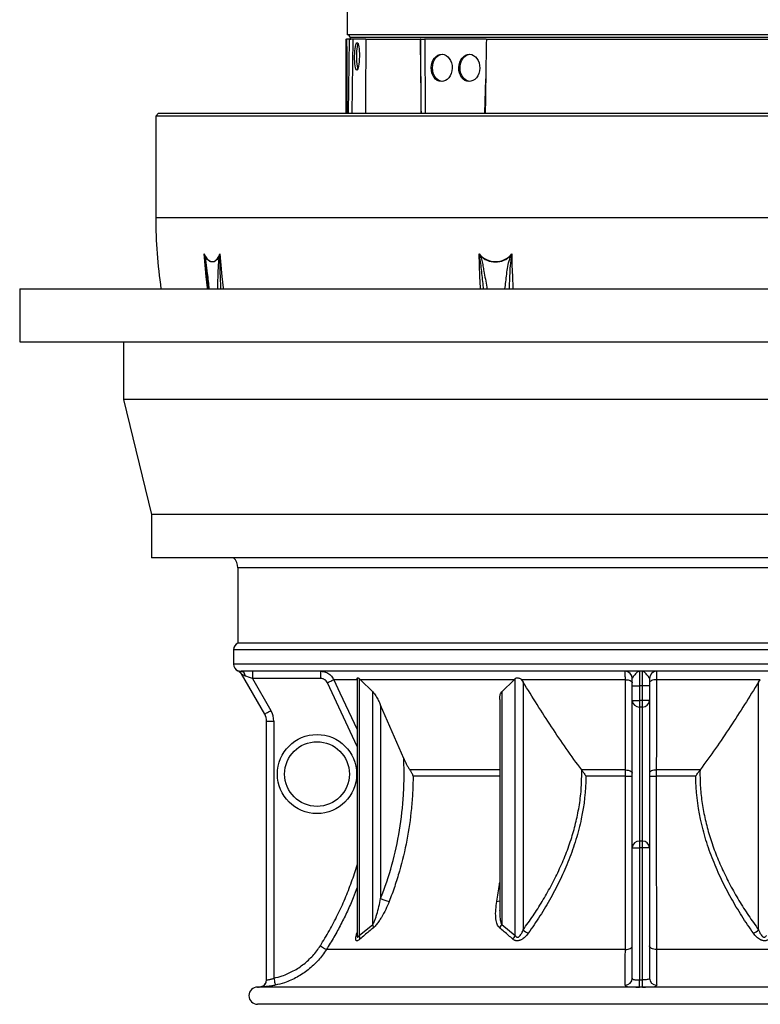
# Model space of a CAD drawing. Header units: millimetres. Extents: x 1849 to 3575, y 677 to 4294.
# Tile 1 of 5: x 1849 to 2878, y 677 to 2045. Entities that reach past the tile are written whole.
import ezdxf

# ---------------------------------------------------------------- set-up
doc = ezdxf.new("R2010")
doc.units = ezdxf.units.MM
doc.header["$LTSCALE"] = 2

msp = doc.modelspace()

# ---------------------------------------------------------------- linework, layer by layer
at = {"color": 7, "linetype": 'Continuous', "lineweight": 25}
for p, q in [((2304.3, 2072.2), (2304.3, 2024.5)), ((2302.3, 2018.5), (2302.3, 1915.5)), ((2302.3, 2018.5), (2303.5, 2018.5)), ((2307.5, 2018.5), (2303.5, 2018.5)), ((3120.3, 2024.5), (2304.3, 2024.5)), ((2307.5, 2018.5), (2309.4, 2018.5)), ((2308.3, 2020.5), (2308.3, 2018.5)), ((2328.2, 2018.5), (2309.4, 2018.5)), ((2330.1, 2018.5), (2328.2, 2018.5)), ((2330.1, 2018.5), (2405.6, 2018.5)), ((2406.6, 2018.5), (2405.6, 2018.5)), ((2406.6, 2018.5), (2411.8, 2018.5)), ((2497.5, 2018.5), (2411.8, 2018.5)), ((2497.5, 2018.5), (3116.2, 2018.5)), ((2042.3, 1915.5), (2038.3, 1911.5)), ((2038.3, 1911.5), (2038.3, 1770.1)), ((3386.3, 1911.5), (2038.3, 1911.5)), ((2042.3, 1915.5), (3382.3, 1915.5)), ((1849.3, 1671.5), (1849.3, 1597.5)), ((1849.3, 1671.5), (2712.3, 1671.5)), ((2109.9, 1682.3), (2111.1, 1671.5)), ((2110, 1681.6), (2110, 1682.3)), ((2712.3, 1671.5), (3575.3, 1671.5)), ((1849.3, 1597.5), (2712.3, 1597.5)), ((1993.3, 1597.5), (1993.3, 1517.5)), ((2712.3, 1597.5), (3575.3, 1597.5)), ((1993.3, 1517.5), (2032.3, 1357.5)), ((3431.3, 1517.5), (1993.3, 1517.5)), ((2032.3, 1357.5), (2032.3, 1297.5)), ((3392.3, 1357.5), (2032.3, 1357.5)), ((3392.3, 1297.5), (2032.3, 1297.5)), ((2152.3, 1283.5), (2152.3, 1178.8)), ((2712.3, 1178.8), (2152.3, 1178.8)), ((3272.3, 1178.8), (2712.3, 1178.8)), ((2146.3, 1169.7), (2146.3, 1149.7)), ((3267.7, 1139.7), (2156.8, 1139.7)), ((2189.6, 1080.3), (2157.3, 1136.2)), ((2172.6, 1139.7), (2172.6, 1129.7)), ((2267.6, 1129.7), (2267.6, 1139.7)), ((2710.3, 1139.7), (2710.3, 1119.7)), ((2714.3, 1119.7), (2714.3, 1139.7)), ((2267.6, 1129.7), (2172.6, 1129.7)), ((2172.6, 1129.7), (2198.2, 1085.3)), ((2318.2, 1128.1), (2285.7, 1128.1)), ((2318.1, 1129.4), (2318.1, 773)), ((2322.6, 1128.1), (2321, 1129.6)), ((2321, 1129.6), (2321, 772.4)), ((2536.2, 1128.1), (2322.6, 1128.1)), ((2339.8, 1111), (2322.6, 1128.1)), ((2536.2, 1128.1), (2519, 1111)), ((2537.8, 1129.6), (2536.2, 1128.1)), ((2537.8, 772.4), (2537.8, 1129.6)), ((2690.7, 1128.1), (2546.4, 1128.1)), ((2546.4, 1128.1), (2548.7, 1124.8)), ((2548.7, 1124.8), (2548.7, 780.4)), ((2700.3, 1119.7), (2700.3, 1129.7)), ((2724.3, 1129.7), (2724.3, 1119.7)), ((2878.2, 1128.1), (2733.8, 1128.1)), ((2875.8, 1124.8), (2878.2, 1128.1)), ((2875.8, 780.4), (2875.8, 1124.8)), ((2339.8, 787.9), (2339.8, 1111)), ((2519, 1111), (2519, 787.9)), ((2700.3, 1119.7), (2710.3, 1119.7)), ((2700.3, 1099.3), (2700.3, 1119.7)), ((2714.3, 1119.7), (2710.3, 1119.7)), ((2710.3, 1119.7), (2710.3, 1099.3)), ((2724.3, 1119.7), (2714.3, 1119.7)), ((2714.3, 1099.3), (2714.3, 1119.7)), ((2724.3, 1119.7), (2724.3, 1099.3)), ((2516.1, 1100.4), (2516.1, 807.4)), ((2700.3, 1099.3), (2710.3, 1099.3)), ((2700.3, 894.4), (2700.3, 1099.3)), ((2714.3, 1099.3), (2710.3, 1099.3)), ((2710.3, 1099.3), (2710.3, 1090)), ((2724.3, 1099.3), (2714.3, 1099.3)), ((2714.3, 1090), (2714.3, 1099.3)), ((2724.3, 1099.3), (2724.3, 894.4)), ((2382.8, 1018.4), (2350.7, 1092.5)), ((2350.7, 1092.5), (2350.7, 823.8)), ((2714.3, 1090), (2710.3, 1090)), ((2710.3, 1090), (2710.3, 903.7)), ((2714.3, 903.7), (2714.3, 1090)), ((2192.3, 1070.3), (2202.3, 1070.3)), ((2192.3, 710.9), (2192.3, 1070.3)), ((2202.3, 1070.3), (2202.3, 713.2)), ((2690.8, 1002.6), (2630, 1002.6)), ((2794.5, 1002.6), (2733.7, 1002.6)), ((2710.3, 903.7), (2710.3, 894.4)), ((2714.3, 903.7), (2710.3, 903.7)), ((2714.3, 894.4), (2714.3, 903.7)), ((2700.3, 713.3), (2700.3, 894.4)), ((2700.3, 894.4), (2710.3, 894.4)), ((2710.3, 894.4), (2710.3, 710.9)), ((2714.3, 894.4), (2710.3, 894.4)), ((2724.3, 894.4), (2714.3, 894.4)), ((2714.3, 710.9), (2714.3, 894.4)), ((2724.3, 894.4), (2724.3, 713.3)), ((2516.2, 807.4), (2516.2, 807)), ((2516.2, 807), (2516.2, 807.4)), ((2321, 772.4), (2339.8, 787.9)), ((2519, 787.9), (2537.8, 772.4)), ((2690.7, 753), (2275.4, 753)), ((3149.1, 753), (2733.8, 753)), ((2712.3, 700.9), (2179.8, 700.9)), ((3244.8, 700.9), (2712.3, 700.9)), ((2712.3, 676.9), (2179.8, 676.9)), ((3244.8, 676.9), (2712.3, 676.9))]:
    msp.add_line(p, q, dxfattribs=at)
at = {"color": 8, "linetype": 'Continuous', "lineweight": 25}
for p, q in [((2306, 1915.5), (2307.5, 2018.5)), ((3116.3, 2020.5), (2308.3, 2020.5)), ((2312.1, 2018.5), (2310.6, 1915.5)), ((2406.8, 1915.5), (2406.6, 2018.5)), ((2412.2, 2018.5), (2412.5, 1915.5)), ((2495.5, 1915.5), (2496.7, 1963.4)), ((2509.6, 1770.1), (2038.3, 1770.1)), ((3386.3, 1770.1), (2509.6, 1770.1)), ((2543.9, 1283.5), (2152.3, 1283.5)), ((3272.3, 1283.5), (2543.9, 1283.5)), ((2712.3, 1169.7), (2146.3, 1169.7)), ((3278.3, 1169.7), (2712.3, 1169.7)), ((2712.3, 1149.7), (2146.3, 1149.7)), ((3278.3, 1149.7), (2712.3, 1149.7)), ((2318.1, 1035.3), (2276.7, 1123.9)), ((2516.1, 1002.6), (2391.3, 1002.6)), ((2516.1, 994), (2395.6, 994)), ((2690.8, 994), (2635.8, 994)), ((2788.5, 994), (2733.7, 994)), ((2317.7, 775.6), (2318.1, 776.8)), ((2317.7, 775.6), (2318.1, 775.9))]:
    msp.add_line(p, q, dxfattribs=at)
at = {"color": 7, "linetype": 'Continuous', "lineweight": 25, "flags": 128}
for points in [[(2319.3, 2012.5), (2319, 2012), (2318.5, 2010.3), (2318, 2007.9), (2317.6, 2005), (2317.3, 2001.7), (2317.1, 1998.2), (2317, 1994.5), (2317.1, 1990.8), (2317.3, 1987.2), (2317.6, 1983.9), (2318, 1981), (2318.5, 1978.7), (2319, 1977.1)], [(2422.7, 1978.5), (2423, 1982.2), (2423.8, 1985.7), (2425.2, 1989), (2427, 1991.9), (2429.2, 1994.3), (2431.7, 1996), (2434.4, 1997.1), (2436.5, 1997.4)], [(2461, 1978.5), (2461.3, 1982.2), (2462.1, 1985.7), (2463.5, 1989), (2465.3, 1991.9), (2467.5, 1994.3), (2470, 1996), (2472.7, 1997.1), (2474.8, 1997.4)], [(2436.3, 1959.5), (2434.4, 1959.8), (2431.7, 1960.9), (2429.2, 1962.7), (2427, 1965), (2425.2, 1967.9), (2423.8, 1971.2), (2423, 1974.8), (2422.7, 1978.5)], [(2474.6, 1959.5), (2472.7, 1959.8), (2470, 1960.9), (2467.5, 1962.7), (2465.3, 1965), (2463.5, 1967.9), (2462.1, 1971.2), (2461.3, 1974.8), (2461, 1978.5)], [(2105.5, 1719.8), (2107.3, 1716.4), (2109.2, 1713.6), (2111.3, 1711.5), (2113.5, 1710), (2115.7, 1709.3), (2118, 1709.3), (2120.2, 1710), (2122.2, 1711.5), (2124.2, 1713.6), (2125.9, 1716.4), (2127.4, 1719.8)], [(2126.9, 1717.8), (2125.2, 1714.6), (2123.4, 1712.1), (2121.3, 1710.2), (2119.2, 1709.1), (2116.9, 1708.7), (2114.6, 1709.1), (2112.3, 1710.2), (2110.2, 1712.1), (2108.1, 1714.6), (2106.2, 1717.8)], [(2172.6, 1129.7), (2169.9, 1130.6), (2167.3, 1131.5), (2164.9, 1132.3), (2162.7, 1133.1)], [(2276.7, 1123.9), (2278.3, 1124.7), (2280, 1125.4), (2281.5, 1126.2), (2282.9, 1126.8), (2284, 1127.3), (2284.8, 1127.7), (2285.4, 1128), (2285.7, 1128.1)], [(2690.7, 1128.1), (2692.6, 1128), (2694.4, 1127.7), (2696.1, 1127.3), (2697.5, 1126.8), (2698.7, 1126.2), (2699.5, 1125.5), (2700.1, 1124.7), (2700.3, 1123.9)], [(2690.8, 1002.6), (2690.8, 1020.7), (2690.7, 1093.2), (2690.7, 1128.1)], [(2733.8, 1128.1), (2731.9, 1128), (2730.1, 1127.7), (2728.5, 1127.3), (2727, 1126.8), (2725.9, 1126.2), (2725, 1125.5), (2724.4, 1124.7), (2724.3, 1123.9)], [(2733.8, 1128.1), (2733.8, 1110), (2733.8, 1037.5), (2733.7, 1002.6)], [(2189.6, 1080.3), (2189.7, 1080.4), (2190.2, 1080.7), (2191, 1081.1), (2192.1, 1081.8), (2193.4, 1082.5), (2194.9, 1083.4), (2196.6, 1084.3), (2198.2, 1085.3)], [(2690.8, 1002.6), (2692.7, 1002.5), (2694.5, 1002.2), (2696.1, 1001.8), (2697.5, 1001.3), (2698.7, 1000.6), (2699.5, 999.9), (2700.1, 999.1), (2700.3, 998.3)], [(2733.7, 1002.6), (2731.9, 1002.5), (2730.1, 1002.2), (2728.4, 1001.8), (2727, 1001.3), (2725.8, 1000.6), (2725, 999.9), (2724.4, 999.1), (2724.3, 998.3)], [(2267, 758.3), (2268.5, 757.3), (2270.1, 756.3), (2271.5, 755.4), (2272.8, 754.6), (2273.8, 754), (2274.6, 753.4), (2275.1, 753.1), (2275.4, 753)], [(2690.7, 753), (2692.6, 753.1), (2694.4, 753.4), (2696, 753.9), (2697.5, 754.6), (2698.7, 755.4), (2699.5, 756.3), (2700.1, 757.3), (2700.3, 758.3)], [(2733.8, 753), (2732, 753.1), (2730.1, 753.4), (2728.5, 753.9), (2727, 754.6), (2725.9, 755.4), (2725, 756.3), (2724.4, 757.3), (2724.3, 758.3)], [(2202.3, 713.2), (2202.7, 711.3), (2203.1, 709.5), (2203.4, 707.8), (2203.7, 706.3), (2204, 705.1), (2204.2, 704.2), (2204.3, 703.6), (2204.4, 703.4)], [(2710.3, 700.9), (2710.3, 701.1), (2710.3, 701.7), (2710.3, 702.7), (2710.3, 703.9), (2710.3, 705.4), (2710.3, 707.1), (2710.3, 709), (2710.3, 710.9)], [(2710.3, 710.9), (2712.3, 710.9), (2714.3, 710.9)], [(2714.3, 700.9), (2714.3, 701.1), (2714.3, 701.7), (2714.3, 702.7), (2714.3, 703.9), (2714.3, 705.4), (2714.3, 707.1), (2714.3, 709), (2714.3, 710.9)]]:
    msp.add_lwpolyline(points, dxfattribs=at)
at = {"color": 8, "linetype": 'Continuous', "lineweight": 25, "flags": 128}
for points in [[(2110.3, 1671.5), (2110.1, 1672.8), (2108.3, 1688.4), (2106.7, 1704.1), (2105.5, 1719.8)], [(2127.4, 1719.8), (2128.6, 1704.1), (2130.1, 1688.4), (2132, 1672.8), (2132.1, 1671.5)], [(2489.3, 1671.5), (2489.3, 1672.8), (2488.7, 1688.4), (2488.1, 1704.1), (2487.7, 1719.8)], [(2532.8, 1719.8), (2533.2, 1704.1), (2533.8, 1688.4), (2534.4, 1672.8), (2534.4, 1671.5)], [(2285.7, 1128.1), (2294.2, 1110), (2318.1, 1058.8)], [(2185.8, 701.6), (2184.4, 701.1), (2182.5, 700.9)]]:
    msp.add_lwpolyline(points, dxfattribs=at)
at = {"color": 7, "linetype": 'Continuous', "lineweight": 25}
for radius in [55, 45]:
    msp.add_circle((2262.3, 996.9), radius, dxfattribs=at)
for centre, radius, start, end in [((2304.3, 2020.5), 4, 0, 90), ((2712.3, 1770.1), 674, 180, 188.4132), ((2109.4, 1714.3), 4.7, 133.2798, 139.092), ((2131.1, 1722.6), 6.41, 228.7007, 233.6041), ((2510.3, 1738.5), 29.3, 219.7101, 320.2899), ((2532.2, 1620.5), 106.5, 113.9724, 114.4238), ((2510.3, 1738.4), 29.7, 224.1066, 315.8934), ((2555.7, 1772.5), 59.8, 246.2741, 247.1073), ((2132.3, 1283.5), 20, 0, 44.6854), ((2156.3, 1169.7), 10, 113.5782, 180), ((2156.3, 1149.7), 10, 180, 247.809), ((2148.7, 1131.2), 10, 29.9963, 67.6315), ((2148.6, 1131.2), 10, 30.0033, 45.2083), ((2155.5, 1132.5), 7.29, 4.6606, 79.4985), ((2690.3, 1129.7), 10, 0, 90), ((2734.3, 1129.7), 10, 90, 180), ((2709.9, 1099.7), 9.68, 182.1019, 271.9573), ((2714.6, 1099.7), 9.68, 268.0427, 357.8981), ((2172.3, 1070.3), 30, 0, 30), ((2172.3, 1070.3), 20, 0, 30), ((2693.1, 1359.7), 365.7, 269.6446, 271.1199), ((2731.4, 1359.7), 365.7, 268.8801, 270.3554), ((2709.9, 894), 9.68, 88.0427, 177.8981), ((2714.6, 894), 9.68, 2.1019, 91.9573), ((2370.9, 865.4), 46.2, 244.0977, 259.5656), ((2330.8, 784.1), 9.83, 355.0369, 22.9585), ((2504.6, 793.7), 15.5, 317.5728, 338.0902), ((2574, 809.7), 38.7, 229.1095, 241.818), ((2850.5, 809.7), 38.7, 298.182, 310.8905), ((2312.7, 768.6), 9.18, 352.8434, 25.0655), ((2523.3, 778.8), 15.8, 314.1062, 336.4387), ((2690.4, 713.4), 9.88, 269.8504, 359.3174), ((2734.1, 713.4), 9.88, 180.6826, 270.1496), ((2179.8, 688.9), 12, 90, 270), ((2179.8, 812.9), 112, 270, 271.3985), ((2182.3, 710.9), 10, 271.3594, 359.9997), ((2182.3, 710.9), 10, 291.0042, 0.0033)]:
    msp.add_arc(centre, radius, start, end, dxfattribs=at)
at = {"color": 8, "linetype": 'Continuous', "lineweight": 25}
for centre, start, end in [((2148.6, 1131.2), 45.2174, 67.3482), ((2512.1, 829.9), 270.2584, 293.1522)]:
    msp.add_arc(centre, 10, start, end, dxfattribs=at)
at = {"color": 7, "linetype": 'Continuous', "lineweight": 25}
for centre, major_axis, ratio, start_param, end_param in [((2712.3, -273.1), (-71.2, 23488.9), 0.01719, 1.473028, 1.477433), ((2712.3, -2564.7), (71.2, 23488.9), 0.01719, 1.374467, 1.378936), ((2712.3, -1418.9), (-314.1, 23488.9), 0.011218, 1.423777, 1.428209), ((2712.3, -1418.9), (314.1, 23488.9), 0.011218, 1.424077, 1.428509)]:
    msp.add_ellipse(centre, major_axis=major_axis, ratio=ratio, start_param=start_param, end_param=end_param, dxfattribs=at)
for centre, major_axis, ratio in [((2317.9, 1994.5), (0.3, 19), 0.173595), ((2435.5, 1978.5), (0.5, 19), 0.765811), ((2473.8, 1978.5), (0.5, 19), 0.765811)]:
    msp.add_ellipse(centre, major_axis=major_axis, ratio=ratio, dxfattribs=at)
for points in [[(2106.2, 1717.8), (2106, 1718.4), (2105.8, 1719.1), (2105.5, 1719.8)], [(2489, 1717.8), (2488.5, 1718.4), (2488.1, 1719.1), (2487.7, 1719.8)], [(2531.6, 1717.8), (2532, 1718.4), (2532.4, 1719.1), (2532.8, 1719.8)], [(2630.1, 1002.5), (2630.1, 1002.5), (2630, 1002.5), (2630, 1002.6)], [(2794.5, 1002.6), (2794.5, 1002.5), (2794.5, 1002.5), (2794.4, 1002.5)], [(2714.3, 700.9), (2713.6, 700.9), (2712.3, 700.9), (2710.9, 700.9), (2710.3, 700.9)]]:
    msp.add_open_spline(points, degree=3, dxfattribs=at)
for points, knots in [([(2105.9, 1717.4), (2105.8, 1718.1), (2105.7, 1718.7), (2105.6, 1719.4), (2105.6, 1719.5), (2105.6, 1719.6), (2105.5, 1719.7), (2105.5, 1719.7), (2105.5, 1719.8), (2105.5, 1719.8)], [0.000000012, 0.000000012, 0.000000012, 0.000000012, 0.001017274, 0.001017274, 0.001017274, 0.001184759, 0.001184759, 0.001184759, 0.001208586, 0.001208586, 0.001208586, 0.001208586]), ([(2126.9, 1717.8), (2127, 1718.3), (2127.2, 1719), (2127.3, 1719.7), (2127.4, 1719.8), (2127.4, 1719.8)], [0, 0, 0, 0, 0.840748, 0.980145, 1, 1, 1, 1]), ([(2127.4, 1719.8), (2127.4, 1719.8), (2127.4, 1719.6), (2127.4, 1718.8), (2127.3, 1718.1), (2127.3, 1717.4)], [0, 0, 0, 0, 0.019714, 0.158288, 1, 1, 1, 1]), ([(2488.2, 1717.4), (2488.1, 1718.1), (2487.9, 1718.7), (2487.8, 1719.4), (2487.8, 1719.5), (2487.8, 1719.6), (2487.7, 1719.7), (2487.7, 1719.7), (2487.7, 1719.8), (2487.7, 1719.8)], [0.000000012, 0.000000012, 0.000000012, 0.000000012, 0.001017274, 0.001017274, 0.001017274, 0.001184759, 0.001184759, 0.001184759, 0.001208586, 0.001208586, 0.001208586, 0.001208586]), ([(2532.4, 1717.4), (2532.6, 1718.1), (2532.7, 1718.7), (2532.8, 1719.4), (2532.8, 1719.5), (2532.8, 1719.6), (2532.8, 1719.7), (2532.8, 1719.7), (2532.8, 1719.8), (2532.8, 1719.8)], [0.000000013, 0.000000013, 0.000000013, 0.000000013, 0.001017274, 0.001017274, 0.001017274, 0.001184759, 0.001184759, 0.001184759, 0.001208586, 0.001208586, 0.001208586, 0.001208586]), ([(2152.5, 1140.4), (2152.6, 1140.4), (2152.7, 1140.4), (2154, 1139.9), (2155.8, 1139.7), (2156.8, 1139.7)], [0, 0, 0, 0, 0.253428, 0.58615, 1, 1, 1, 1]), ([(2162.7, 1133.1), (2161.5, 1133.6), (2159.5, 1134.5), (2157.8, 1135.8), (2157.3, 1136.2), (2157.3, 1136.2), (2157.3, 1136.2)], [0, 0, 0, 0, 0.476605, 0.795956, 0.935849, 1, 1, 1, 1]), ([(2267.6, 1139.7), (2269.8, 1139.4), (2274.3, 1139), (2280.3, 1135.5), (2283.9, 1131.5), (2285.3, 1128.8), (2285.7, 1128.1)], [0, 0, 0, 0, 0.297846, 0.595798, 0.893623, 1, 1, 1, 1]), ([(2690.7, 1128.1), (2690.7, 1130.1), (2690.6, 1133.9), (2690.5, 1137.9), (2690.4, 1139.5), (2690.3, 1139.6), (2690.3, 1139.7)], [0, 0, 0, 0, 0.297192, 0.594282, 0.891569, 1, 1, 1, 1]), ([(2710.3, 1139.7), (2710.3, 1139.7), (2709.8, 1139.7), (2708.8, 1139.4), (2707, 1138.3), (2705, 1136.3), (2702.7, 1133.6), (2700.7, 1131.2), (2700.4, 1130.1), (2700.3, 1129.7)], [0, 0, 0, 0, 0.001301, 0.142049, 0.277187, 0.474452, 0.673951, 0.853977, 1, 1, 1, 1]), ([(2724.3, 1129.7), (2724.1, 1130.1), (2723.8, 1131.2), (2721.8, 1133.6), (2719.5, 1136.3), (2717.5, 1138.3), (2715.8, 1139.4), (2714.8, 1139.7), (2714.3, 1139.7), (2714.3, 1139.7)], [0, 0, 0, 0, 0.146023, 0.32605, 0.523988, 0.722812, 0.857951, 0.998699, 1, 1, 1, 1]), ([(2734.3, 1139.7), (2734.2, 1139.4), (2734.1, 1139), (2733.9, 1135.5), (2733.8, 1131.5), (2733.8, 1128.8), (2733.8, 1128.1)], [0, 0, 0, 0, 0.297569, 0.5951957, 0.8927555, 1, 1, 1, 1]), ([(2276.7, 1123.9), (2276.2, 1124.8), (2275.7, 1125.6), (2274.8, 1126.6), (2274.4, 1126.9), (2273.7, 1127.6), (2273.3, 1127.8), (2272.5, 1128.4), (2272.1, 1128.6), (2271.3, 1129), (2270.8, 1129.1), (2269.5, 1129.5), (2268.5, 1129.7), (2267.6, 1129.7)], [0, 0, 0, 0, 0.25, 0.25, 0.375, 0.375, 0.5, 0.5, 0.625, 0.625, 0.75, 0.75, 1, 1, 1, 1]), ([(2318.1, 1129.4), (2318.1, 1129.4), (2318, 1130), (2318.3, 1130.6), (2319, 1130.8), (2319.9, 1130.5), (2320.7, 1129.9), (2321, 1129.6)], [0, 0, 0, 0, 0.041801, 0.314856, 0.568732, 0.798205, 1, 1, 1, 1]), ([(2537.8, 1129.6), (2538.3, 1130), (2539.1, 1130.6), (2540.9, 1130.8), (2542.8, 1130.5), (2544.6, 1129.7), (2545.7, 1128.8), (2546.3, 1128.2), (2546.4, 1128.1)], [0, 0, 0, 0, 0.193985, 0.388574, 0.575976, 0.763098, 0.967785, 1, 1, 1, 1]), ([(2630, 1002.6), (2622.8, 1012.4), (2608.5, 1032.1), (2588, 1062.6), (2568, 1093.4), (2555.2, 1114.4), (2548.7, 1124.8)], [0, 0, 0, 0, 0.249681, 0.499378, 0.749686, 1, 1, 1, 1]), ([(2875.8, 1124.8), (2869.4, 1114.4), (2856.5, 1093.5), (2836.6, 1062.6), (2816.1, 1032.2), (2801.7, 1012.4), (2794.5, 1002.6)], [0, 0, 0, 0, 0.249754, 0.499502, 0.749759, 1, 1, 1, 1]), ([(2339.8, 1111), (2340.6, 1110.1), (2342.1, 1108.5), (2344.1, 1105.4), (2346.3, 1101.8), (2348.5, 1097.5), (2350, 1094.1), (2350.7, 1092.5)], [0, 0, 0, 0, 0.180801, 0.34052, 0.503933, 0.750181, 1, 1, 1, 1]), ([(2516.2, 1100.4), (2516.2, 1101.6), (2516.2, 1104.4), (2516.9, 1108.1), (2518.4, 1110.1), (2519, 1111)], [0, 0, 0, 0, 0.316862, 0.707624, 1, 1, 1, 1]), ([(2350.7, 823.8), (2356.8, 839.2), (2362, 854.8), (2370.7, 886.5), (2374.2, 902.5), (2379.6, 935.1), (2381.5, 951.6), (2382.7, 972.4), (2382.9, 976.6), (2383.2, 985), (2383.3, 989.1), (2383.4, 1001.7), (2383.2, 1010), (2382.8, 1018.4)], [0, 0, 0, 0, 0.25, 0.25, 0.5, 0.5, 0.75, 0.75, 0.8125, 0.8125, 0.875, 0.875, 1, 1, 1, 1]), ([(2382.8, 1018.4), (2383.4, 1017), (2384, 1015.7), (2385.3, 1013), (2386, 1011.6), (2387.4, 1009), (2388.1, 1007.6), (2389.6, 1005), (2390.4, 1003.8), (2391.3, 1002.6)], [0, 0, 0, 0, 0.25, 0.25, 0.5, 0.5, 0.75, 0.75, 1, 1, 1, 1]), ([(2391.3, 1002.6), (2392.2, 1001.2), (2393.1, 999.9), (2394.5, 997.2), (2395.1, 995.8), (2395.6, 994.4)], [0, 0, 0, 0, 0.5, 0.5, 1, 1, 1, 1]), ([(2548.7, 780.4), (2553.3, 786.9), (2562.6, 799.7), (2575.3, 819.8), (2587.3, 840.7), (2598.3, 862.5), (2608.1, 885.3), (2616.3, 908.2), (2622.6, 931.2), (2627.2, 954.4), (2630, 978.3), (2630, 994.4), (2630.1, 1002.5)], [0, 0, 0, 0, 0.100052, 0.200153, 0.300184, 0.403, 0.505902, 0.608659, 0.705034, 0.80139, 0.9007, 1, 1, 1, 1]), ([(2630.1, 1002.5), (2631, 1001.2), (2632, 999.8), (2633.9, 997.2), (2634.8, 995.8), (2635.7, 994.4)], [0, 0, 0, 0, 0.5, 0.5, 1, 1, 1, 1]), ([(2690.8, 994), (2690.8, 995.5), (2690.8, 996.9), (2690.8, 999.8), (2690.8, 1001.2), (2690.8, 1002.6)], [0, 0, 0, 0, 0.5, 0.5, 1, 1, 1, 1]), ([(2733.7, 1002.6), (2733.7, 1001.2), (2733.7, 999.8), (2733.7, 997), (2733.7, 995.5), (2733.7, 994)], [0, 0, 0, 0, 0.5, 0.5, 1, 1, 1, 1]), ([(2788.8, 994.4), (2789.7, 995.8), (2790.6, 997.2), (2792.5, 999.8), (2793.5, 1001.2), (2794.4, 1002.5)], [0, 0, 0, 0, 0.5, 0.5, 1, 1, 1, 1]), ([(2794.4, 1002.5), (2794.4, 1000.9), (2794.3, 992), (2794.9, 975.5), (2797.6, 953.1), (2802, 930.8), (2808.3, 908.3), (2816.2, 885.9), (2825.6, 863.9), (2836.4, 842.2), (2848.4, 821), (2861.6, 800.3), (2871.1, 787.1), (2875.8, 780.4)], [0, 0, 0, 0, 0.018831, 0.110615, 0.202405, 0.296871, 0.391352, 0.491115, 0.59101, 0.690826, 0.79385, 0.896952, 1, 1, 1, 1]), ([(2395.8, 993.7), (2395.7, 986.2), (2395.5, 978.7), (2394.7, 963.8), (2394.1, 956.3), (2392, 934.2), (2389.9, 919.5), (2384.3, 890.5), (2380.9, 876.2), (2375.8, 858.4), (2374.7, 854.8), (2372.5, 847.8), (2371.4, 844.2), (2367.8, 833.7), (2365.3, 826.8), (2362.6, 819.9)], [0, 0, 0, 0, 0.125, 0.125, 0.25, 0.25, 0.5, 0.5, 0.75, 0.75, 0.8125, 0.8125, 0.875, 0.875, 1, 1, 1, 1]), ([(2395.6, 994.4), (2395.6, 994.3), (2395.6, 994.2), (2395.7, 994), (2395.7, 993.9), (2395.7, 993.8), (2395.7, 993.7), (2395.7, 993.7), (2395.7, 993.7), (2395.8, 993.7), (2395.8, 993.7)], [0, 0, 0, 0, 0.317154, 0.533575, 0.682069, 0.784987, 0.891912, 0.9353, 0.979173, 1, 1, 1, 1]), ([(2636, 993.7), (2635.8, 973.6), (2633.5, 953.9), (2628.4, 929.8), (2627.3, 925), (2624.8, 915.4), (2623.5, 910.6), (2620.6, 901.1), (2619, 896.4), (2615.8, 887), (2614, 882.4), (2608.6, 868.6), (2604.7, 859.7), (2596.3, 842), (2591.8, 833.3), (2584.7, 820.6), (2582.2, 816.4), (2577.2, 808), (2574.7, 803.8), (2566.8, 791.5), (2561.4, 783.5), (2555.8, 775.6)], [0, 0, 0, 0, 0.25, 0.25, 0.3125, 0.3125, 0.375, 0.375, 0.4375, 0.4375, 0.5, 0.5, 0.625, 0.625, 0.75, 0.75, 0.8125, 0.8125, 0.875, 0.875, 1, 1, 1, 1]), ([(2635.7, 994.4), (2635.8, 994.3), (2635.8, 994.2), (2635.8, 994), (2635.9, 993.9), (2635.9, 993.8), (2635.9, 993.7), (2636, 993.7), (2636, 993.7), (2636, 993.7), (2636, 993.7)], [0, 0, 0, 0, 0.316755, 0.532693, 0.680981, 0.78389, 0.890618, 0.934048, 0.978003, 1, 1, 1, 1]), ([(2690.7, 753), (2690.7, 760), (2690.7, 774.2), (2690.7, 796.3), (2690.8, 819.1), (2690.8, 842.7), (2690.8, 867.1), (2690.8, 890.1), (2690.8, 911.8), (2690.8, 932), (2690.8, 952.5), (2690.8, 973.2), (2690.8, 987.1), (2690.8, 994)], [0, 0, 0, 0, 0.097751, 0.195575, 0.293327, 0.393828, 0.494409, 0.59491, 0.674704, 0.755691, 0.836678, 0.918339, 1, 1, 1, 1]), ([(2733.7, 994), (2733.7, 985.6), (2733.7, 968.7), (2733.7, 943.6), (2733.7, 918.4), (2733.7, 893.1), (2733.7, 868), (2733.7, 845.2), (2733.8, 824.6), (2733.8, 806.2), (2733.8, 788), (2733.8, 770.2), (2733.8, 758.7), (2733.8, 753)], [0, 0, 0, 0, 0.09916, 0.198396, 0.297555, 0.399596, 0.50172, 0.603761, 0.682363, 0.76146, 0.840556, 0.920278, 1, 1, 1, 1]), ([(2788.5, 993.7), (2788.5, 993.7), (2788.5, 993.7), (2788.6, 993.7), (2788.6, 993.8), (2788.7, 994), (2788.8, 994.3), (2788.8, 994.4)], [0, 0, 0, 0, 0.031883, 0.071755, 0.145506, 0.400922, 1, 1, 1, 1]), ([(2868.7, 775.6), (2863.1, 783.5), (2857.7, 791.5), (2847.3, 807.8), (2842.3, 816.1), (2832.9, 833), (2828.5, 841.6), (2820.1, 859.1), (2816.1, 868.1), (2808.9, 886.3), (2805.6, 895.6), (2801.3, 909.9), (2799.9, 914.7), (2797.4, 924.4), (2796.2, 929.3), (2791, 953.7), (2788.7, 973.5), (2788.5, 993.7)], [0, 0, 0, 0, 0.125, 0.125, 0.25, 0.25, 0.375, 0.375, 0.5, 0.5, 0.625, 0.625, 0.6875, 0.6875, 0.75, 0.75, 1, 1, 1, 1]), ([(2339.8, 787.9), (2340.2, 788.6), (2341.1, 790.1), (2342.4, 793.2), (2343.9, 797.2), (2346.1, 803.9), (2348.5, 812.8), (2350, 820.1), (2350.7, 823.8)], [0, 0, 0, 0, 0.070765, 0.143768, 0.276251, 0.410107, 0.704022, 1, 1, 1, 1]), ([(2362.6, 819.9), (2361, 816.1), (2357.9, 808.6), (2353, 799.5), (2348.7, 792.6), (2345.7, 788.5), (2342.9, 785.3), (2341.4, 783.9), (2340.6, 783.2)], [0, 0, 0, 0, 0.278337, 0.561124, 0.695552, 0.832419, 0.914904, 1, 1, 1, 1]), ([(2516, 783.2), (2515.6, 783.6), (2514.5, 784.7), (2513.2, 786.8), (2512, 789.8), (2511.1, 793.4), (2510.4, 799.7), (2510.5, 808.5), (2511.6, 816.1), (2512.2, 819.9)], [0, 0, 0, 0, 0.0517487, 0.1328147, 0.2140721, 0.3258519, 0.4377648, 0.7185463, 1, 1, 1, 1]), ([(2340.6, 783.2), (2336.5, 779.8), (2330.2, 774.7), (2324, 769.3), (2321.8, 767.4)], [0, 0, 0, 0, 0.653119, 1, 1, 1, 1]), ([(2534.3, 767.4), (2530.4, 770.9), (2524.3, 776.3), (2518.2, 781.4), (2516, 783.2)], [0, 0, 0, 0, 0.653092, 1, 1, 1, 1]), ([(2537.8, 772.4), (2538.2, 771.8), (2538.8, 770.9), (2540, 770.3), (2541, 770.1), (2541.9, 770.3), (2543.3, 771.1), (2545.3, 773.2), (2547.2, 776.6), (2548.3, 779.3), (2548.7, 780.4)], [0, 0, 0, 0, 0.135818, 0.198656, 0.251784, 0.319698, 0.358297, 0.513767, 0.793634, 1, 1, 1, 1]), ([(2875.8, 780.4), (2876.3, 779.2), (2877.2, 776.7), (2879, 773.6), (2880.7, 771.5), (2882.2, 770.5), (2883.2, 770.1), (2884.2, 770.2), (2885.3, 770.7), (2886.1, 771.5), (2886.6, 772.2), (2886.7, 772.4)], [0, 0, 0, 0, 0.221788, 0.442626, 0.599467, 0.667757, 0.730885, 0.787222, 0.840199, 0.95737, 1, 1, 1, 1]), ([(2321.8, 767.4), (2321.1, 766.8), (2320.4, 766.3), (2319.4, 765.7), (2319.1, 765.5), (2318.5, 765.3), (2318.3, 765.2), (2317.8, 765.1), (2317.5, 765.1), (2317.1, 765.2), (2316.9, 765.3), (2316.6, 765.5), (2316.5, 765.7), (2316.3, 766), (2316.2, 766.3), (2316.1, 767), (2316, 767.6), (2316.1, 769), (2316.2, 769.8), (2316.7, 772.1), (2317.2, 773.8), (2317.7, 775.6)], [0, 0, 0, 0, 0.125, 0.125, 0.1875, 0.1875, 0.25, 0.25, 0.3125, 0.3125, 0.375, 0.375, 0.4375, 0.4375, 0.5, 0.5, 0.625, 0.625, 0.75, 0.75, 1, 1, 1, 1]), ([(2318.1, 772.9), (2318.1, 772.9), (2318.1, 772.9), (2318.1, 772.9), (2318.1, 772.9)], [0, 0, 0, 0, 0.2171005, 1, 1, 1, 1]), ([(2555.8, 775.6), (2555.1, 774.7), (2554.4, 773.8), (2553, 772.1), (2552.2, 771.3), (2550.6, 769.7), (2549.7, 769), (2548.3, 768), (2547.9, 767.6), (2546.9, 767), (2546.4, 766.8), (2545.4, 766.3), (2544.8, 766), (2543.8, 765.6), (2543.2, 765.5), (2542.2, 765.2), (2541.6, 765.2), (2540.6, 765.1), (2540, 765.1), (2539, 765.2), (2538.5, 765.3), (2537.6, 765.5), (2537.1, 765.7), (2535.8, 766.3), (2535, 766.8), (2534.3, 767.4)], [0, 0, 0, 0, 0.125, 0.125, 0.25, 0.25, 0.375, 0.375, 0.4375, 0.4375, 0.5, 0.5, 0.5625, 0.5625, 0.625, 0.625, 0.6875, 0.6875, 0.75, 0.75, 0.8125, 0.8125, 0.875, 0.875, 1, 1, 1, 1]), ([(2890.2, 767.4), (2889.5, 766.8), (2888.7, 766.3), (2887.4, 765.7), (2886.9, 765.5), (2886, 765.3), (2885.5, 765.2), (2884.5, 765.1), (2883.9, 765.1), (2882.9, 765.2), (2882.3, 765.3), (2881.2, 765.5), (2880.7, 765.7), (2879.7, 766), (2879.1, 766.3), (2877.6, 767), (2876.6, 767.6), (2874.7, 769), (2873.9, 769.8), (2871.5, 772.1), (2870, 773.8), (2868.7, 775.6)], [0, 0, 0, 0, 0.125, 0.125, 0.1875, 0.1875, 0.25, 0.25, 0.3125, 0.3125, 0.375, 0.375, 0.4375, 0.4375, 0.5, 0.5, 0.625, 0.625, 0.75, 0.75, 1, 1, 1, 1]), ([(2202.3, 713.2), (2206.2, 714.2), (2212.8, 715.8), (2221.8, 719.4), (2229.5, 723.2), (2237, 727.6), (2244, 732.7), (2250.5, 738.3), (2256.5, 744.4), (2262.1, 751), (2265.3, 755.9), (2267, 758.3)], [0, 0, 0, 0, 0.14874, 0.253624, 0.358508, 0.466431, 0.574354, 0.679241, 0.784128, 0.892064, 1, 1, 1, 1]), ([(2275.4, 753), (2273.7, 750.4), (2270.2, 745.2), (2264.2, 738), (2257.5, 731.2), (2250.3, 724.9), (2242.7, 719.4), (2234.6, 714.5), (2226.1, 710.3), (2216, 706.3), (2208.7, 704.5), (2204.4, 703.4)], [0, 0, 0, 0, 0.104891, 0.209782, 0.317725, 0.425667, 0.530548, 0.635427, 0.743348, 0.851269, 1, 1, 1, 1]), ([(2690.4, 703.5), (2690.4, 704.6), (2690.4, 706.4), (2690.4, 710.2), (2690.5, 714.4), (2690.5, 719.3), (2690.6, 724.9), (2690.6, 731), (2690.6, 737.7), (2690.6, 745), (2690.7, 750.3), (2690.7, 753)], [0, 0, 0, 0, 0.1443675, 0.2498816, 0.3553952, 0.4639772, 0.5725585, 0.6778912, 0.7832228, 0.8916122, 1, 1, 1, 1]), ([(2733.8, 753), (2733.9, 750.4), (2733.9, 745.2), (2733.9, 738), (2733.9, 731.2), (2734, 725), (2734, 719.4), (2734, 714.6), (2734.1, 710.4), (2734.1, 706.4), (2734.2, 704.6), (2734.2, 703.5)], [0, 0, 0, 0, 0.105331, 0.210663, 0.319052, 0.427441, 0.532955, 0.638468, 0.747051, 0.855633, 1, 1, 1, 1]), ([(2192.3, 710.9), (2192.3, 710.9), (2192.3, 710.9), (2192.5, 710.9), (2192.6, 710.9), (2192.8, 710.9), (2192.9, 710.9), (2193.3, 710.9), (2193.6, 711), (2194.4, 711), (2194.8, 711.1), (2195.8, 711.2), (2196.3, 711.3), (2197.4, 711.6), (2198, 711.7), (2199.2, 712), (2199.8, 712.2), (2201, 712.7), (2201.6, 712.9), (2202.3, 713.2)], [0, 0, 0, 0, 0.125, 0.125, 0.1875, 0.1875, 0.25, 0.25, 0.375, 0.375, 0.5, 0.5, 0.625, 0.625, 0.75, 0.75, 0.875, 0.875, 1, 1, 1, 1]), ([(2700.3, 713.3), (2700.3, 713), (2700.4, 712.2), (2701.6, 711.4), (2703.9, 711), (2706.9, 710.9), (2709.1, 710.9), (2710.3, 710.9)], [0, 0, 0, 0, 0.154056, 0.367959, 0.579187, 0.789683, 1, 1, 1, 1]), ([(2724.3, 713.3), (2724.2, 712.8), (2724, 712), (2722.3, 711.3), (2719.7, 711), (2716.9, 710.9), (2715, 710.9), (2714.3, 710.9)], [0, 0, 0, 0, 0.221072, 0.435805, 0.645159, 0.854295, 1, 1, 1, 1]), ([(2204.4, 703.4), (2202.7, 703.1), (2198.7, 702.3), (2192.6, 701.5), (2187, 701), (2183.2, 700.9), (2182.7, 700.9), (2182.5, 700.9)], [0, 0, 0, 0, 0.154873, 0.373599, 0.587542, 0.795664, 1, 1, 1, 1]), ([(2690.4, 703.5), (2690.4, 703.2), (2690.7, 702.3), (2693, 701.5), (2697.5, 701.1), (2703.5, 700.9), (2708, 700.9), (2710.3, 700.9)], [0, 0, 0, 0, 0.155212, 0.373836, 0.587761, 0.795851, 1, 1, 1, 1]), ([(2714.3, 700.9), (2715.8, 700.9), (2719.6, 700.9), (2725.3, 701), (2730.3, 701.3), (2733.6, 702.1), (2734, 703), (2734.2, 703.5)], [0, 0, 0, 0, 0.141231, 0.346474, 0.556974, 0.776395, 1, 1, 1, 1])]:
    msp.add_open_spline(points, degree=3, knots=knots, dxfattribs=at)
at = {"color": 8, "linetype": 'Continuous', "lineweight": 25}
for points, knots in [([(2110, 1682.3), (2109.4, 1686.6), (2108.5, 1694.6), (2107.3, 1706.4), (2106.4, 1713.7), (2105.9, 1717.4)], [0, 0, 0, 0, 0.368184, 0.684387, 1, 1, 1, 1]), ([(2106.2, 1717.8), (2106.7, 1715.4), (2107.6, 1710.8), (2108.5, 1703.4), (2110, 1691.1), (2111.4, 1680.5), (2112.2, 1672.3), (2112.3, 1671.5)], [0, 0, 0, 0, 0.156879, 0.314729, 0.47267, 0.950184, 1, 1, 1, 1]), ([(2124.4, 1671.5), (2124.4, 1673), (2124.6, 1678), (2124.8, 1686.5), (2125.1, 1697.1), (2125.6, 1707.7), (2126.4, 1714.4), (2126.9, 1717.8)], [0, 0, 0, 0, 0.092178, 0.319654, 0.547772, 0.774469, 1, 1, 1, 1]), ([(2127.3, 1717.4), (2127.2, 1712.8), (2127, 1703.5), (2127.6, 1689.3), (2128, 1678.7), (2128.4, 1672.8), (2128.4, 1671.5)], [0, 0, 0, 0, 0.305884, 0.612528, 0.919228, 1, 1, 1, 1]), ([(2493.7, 1671.5), (2493.6, 1672), (2492.9, 1679.9), (2491.4, 1691.5), (2490.1, 1706.4), (2488.8, 1713.7), (2488.2, 1717.4)], [0, 0, 0, 0, 0.033657, 0.516512, 0.758481, 1, 1, 1, 1]), ([(2489, 1717.8), (2489.8, 1715.4), (2491.5, 1710.8), (2492.8, 1703.4), (2495, 1691.1), (2497.1, 1680.5), (2498.3, 1672.3), (2498.5, 1671.5)], [0, 0, 0, 0, 0.156879, 0.314729, 0.47267, 0.950184, 1, 1, 1, 1]), ([(2523.4, 1671.5), (2523.6, 1673), (2524.2, 1678), (2525.3, 1686.5), (2526.5, 1697.1), (2528.3, 1707.7), (2530.5, 1714.4), (2531.6, 1717.8)], [0, 0, 0, 0, 0.0921779, 0.3196542, 0.5477721, 0.7744694, 1, 1, 1, 1]), ([(2532.4, 1717.4), (2531.8, 1712.8), (2530.4, 1703.5), (2529.9, 1689.3), (2529.4, 1678.7), (2529.2, 1672.8), (2529.2, 1671.5)], [0, 0, 0, 0, 0.305884, 0.612528, 0.919228, 1, 1, 1, 1]), ([(2267, 758.3), (2271.2, 765.3), (2279.8, 779.2), (2291.2, 801.1), (2301.5, 823.6), (2310.4, 846.8), (2315.9, 862.6), (2318, 870.7), (2318.1, 870.9)], [0, 0, 0, 0, 0.1978532, 0.395707, 0.5960098, 0.7963131, 0.9950596, 1, 1, 1, 1]), ([(2318.1, 839.4), (2316.3, 834.6), (2312.1, 823.4), (2304.6, 806.3), (2295.7, 788.1), (2286.1, 770.3), (2278.9, 758.7), (2275.4, 753)], [0, 0, 0, 0, 0.161577, 0.370355, 0.579131, 0.789565, 1, 1, 1, 1]), ([(2512.2, 819.9), (2513.4, 827.7), (2514.8, 836.3), (2516, 845.2), (2516.1, 846)], [0, 0, 0, 0, 0.909059, 1, 1, 1, 1]), ([(2516.2, 807), (2516.1, 805.3), (2516.1, 800.9), (2516.7, 794.9), (2517.8, 790.2), (2518.8, 788.3), (2519, 787.9)], [0, 0, 0, 0, 0.25047, 0.656563, 0.92407, 1, 1, 1, 1]), ([(2318.1, 772.9), (2318.1, 772.3), (2318.1, 771.4), (2318.4, 770.5), (2318.7, 770.1), (2319.2, 770.2), (2319.8, 770.7), (2320.4, 771.5), (2320.9, 772.2), (2321, 772.4)], [0, 0, 0, 0, 0.242384, 0.371556, 0.490965, 0.597526, 0.697733, 0.919365, 1, 1, 1, 1])]:
    msp.add_open_spline(points, degree=3, knots=knots, dxfattribs=at)

doc.saveas('drawing.dxf')
